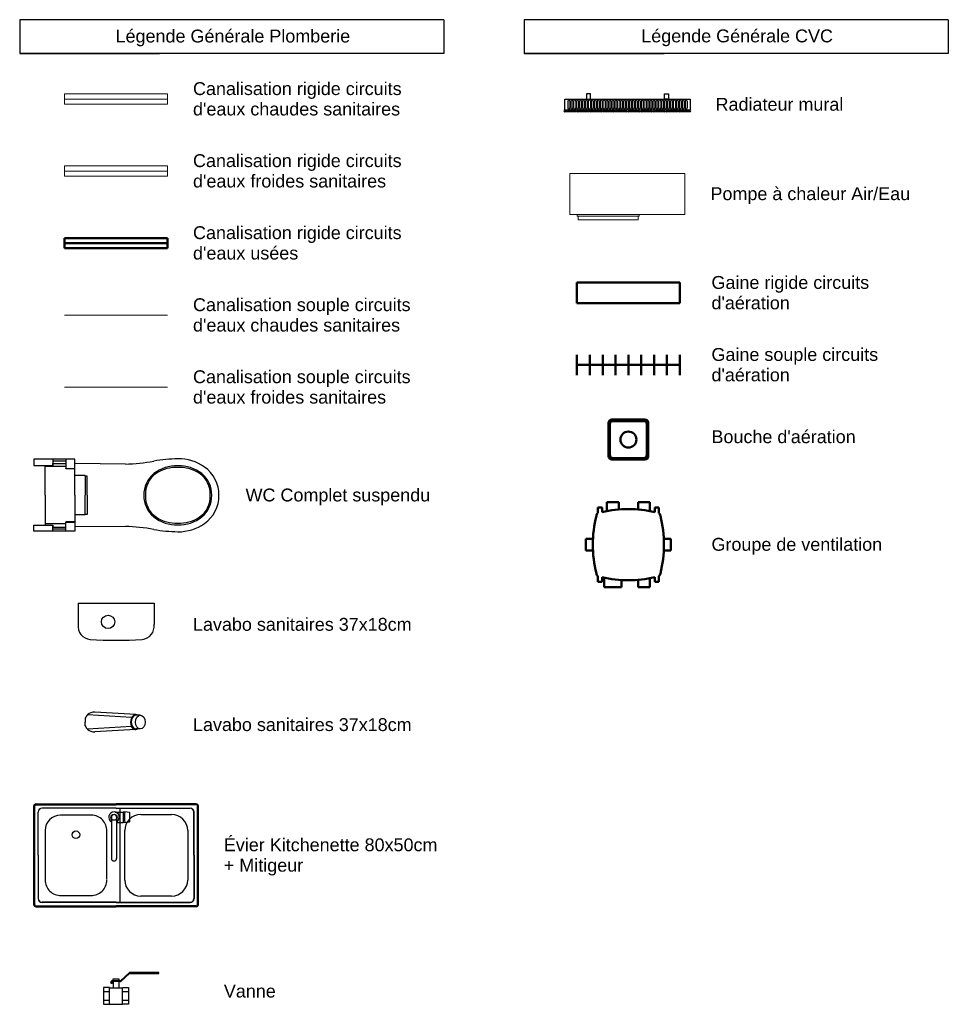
# Model space of a CAD drawing. Header units: millimetres. Extents: x -24070 to 30874, y -36590 to 4541.
# Tile 94 of 94: x 21845 to 30874, y -5028 to 4541. Entities that reach past the tile are written whole.
import ezdxf

# ---------------------------------------------------------------- set-up
doc = ezdxf.new("R2010")
doc.units = ezdxf.units.MM
doc.layers.add('A-DETL', color=7, linetype='Continuous', lineweight=18, true_color=0x00a600)
for name, color, linetype, lineweight in [('A-DETL-THIN', 7, 'Continuous', 25), ('EQP CVC', 7, 'Continuous', 18), ('G-ANNO-TEXT', 7, 'Continuous', 30)]:
    doc.layers.add(name, color=color, linetype=linetype, lineweight=lineweight)
doc.styles.add('Arial_1', font='arial.ttf', dxfattribs={"height": 125})

# ---------------------------------------------------------------- blocks, each defined once
blk = doc.blocks.new('Family - ___-305567-CVC')
at = {"layer": 'EQP CVC'}
for p, q in [((7819.5, 3046.8), (8939.5, 3046.8)), ((7819.5, 2646.8), (7819.5, 3046.8)), ((8939.5, 3046.8), (8939.5, 2646.8)), ((8939.5, 2646.8), (7819.5, 2646.8)), ((7892.5, 2646.8), (7892.5, 2631.8)), ((7905.7, 2631.8), (7892.5, 2631.8)), ((7901.5, 2631.8), (7901.5, 2596.8)), ((7901.5, 2596.8), (7926.5, 2596.8)), ((7905.7, 2631.8), (8479.4, 2631.8)), ((8458.5, 2596.8), (7926.5, 2596.8)), ((8458.5, 2596.8), (8483.5, 2596.8)), ((8492.5, 2631.8), (8479.4, 2631.8)), ((8483.5, 2596.8), (8483.5, 2631.8)), ((8492.5, 2631.8), (8492.5, 2646.8))]:
    blk.add_line(p, q, dxfattribs=at)

msp = doc.modelspace()

# ---------------------------------------------------------------- linework, layer by layer
at = {"layer": 'A-DETL', "color": 1, "true_color": 0xff0000}
for p, q in [((22282.5, 3818.8), (23282.5, 3818.8)), ((22282.5, 3718.8), (22282.5, 3818.8)), ((22282.5, 3768.8), (23282.5, 3768.8)), ((23282.5, 3818.8), (23282.5, 3718.8)), ((23282.5, 3718.8), (22282.5, 3718.8)), ((22282.5, 1668.8), (23282.5, 1668.8))]:
    msp.add_line(p, q, dxfattribs=at)
at = {"layer": 'A-DETL', "color": 5, "true_color": 0x0000ff}
for p, q in [((22282.5, 3118.8), (23282.5, 3118.8)), ((22282.5, 3018.8), (22282.5, 3118.8)), ((22282.5, 3068.8), (23282.5, 3068.8)), ((23282.5, 3118.8), (23282.5, 3018.8)), ((23282.5, 3018.8), (22282.5, 3018.8)), ((22282.5, 968.8), (23282.5, 968.8))]:
    msp.add_line(p, q, dxfattribs=at)
at = {"layer": 'A-DETL', "color": 6, "lineweight": 50, "true_color": 0xff00ff}
for p, q in [((22282.5, 2418.8), (23282.5, 2418.8)), ((22282.5, 2318.8), (22282.5, 2418.8)), ((23282.5, 2418.8), (23282.5, 2318.8)), ((22282.5, 2368.8), (23282.5, 2368.8)), ((23282.5, 2318.8), (22282.5, 2318.8)), ((27263.4, 1885.2), (27263.4, 1985.2)), ((28263.4, 1985.2), (27263.4, 1985.2)), ((28263.4, 1885.2), (28263.4, 1985.2)), ((27263.4, 1785.2), (27263.4, 1885.2)), ((28263.4, 1785.2), (28263.4, 1885.2)), ((28263.4, 1785.2), (27263.4, 1785.2)), ((27263.4, 1185.2), (27263.4, 1285.2)), ((27388.4, 1185.2), (27388.4, 1285.2)), ((27513.4, 1185.2), (27513.4, 1285.2)), ((27638.4, 1185.2), (27638.4, 1285.2)), ((27763.4, 1185.2), (27763.4, 1285.2)), ((27888.4, 1185.2), (27888.4, 1285.2)), ((28013.4, 1185.2), (28013.4, 1285.2)), ((28138.4, 1185.2), (28138.4, 1285.2)), ((28263.4, 1185.2), (28263.4, 1285.2)), ((27263.4, 1085.2), (27263.4, 1185.2)), ((28263.4, 1185.2), (27263.4, 1185.2)), ((27388.4, 1085.2), (27388.4, 1185.2)), ((27513.4, 1085.2), (27513.4, 1185.2)), ((27638.4, 1085.2), (27638.4, 1185.2)), ((27763.4, 1085.2), (27763.4, 1185.2)), ((27888.4, 1085.2), (27888.4, 1185.2)), ((28013.4, 1085.2), (28013.4, 1185.2)), ((28138.4, 1085.2), (28138.4, 1185.2)), ((28263.4, 1085.2), (28263.4, 1185.2)), ((27569.4, 621.2), (27569.4, 460.2)), ((27583.4, 609.7), (27583.4, 460.2)), ((27602.3, 654.2), (27763.4, 654.2)), ((27613.9, 640.2), (27763.4, 640.2)), ((27924.4, 654.2), (27763.4, 654.2)), ((27912.8, 640.2), (27763.4, 640.2)), ((27943.4, 609.7), (27943.4, 460.2)), ((27957.3, 621.2), (27957.3, 460.2)), ((27569.4, 299.2), (27569.4, 460.2)), ((27583.4, 310.7), (27583.4, 460.2)), ((27943.4, 310.7), (27943.4, 460.2)), ((27957.3, 299.2), (27957.3, 460.2)), ((27602.3, 266.2), (27763.4, 266.2)), ((27613.9, 280.2), (27763.4, 280.2)), ((27912.8, 280.2), (27763.4, 280.2)), ((27924.4, 266.2), (27763.4, 266.2)), ((27669.2, -146.7), (27553.2, -146.7)), ((27553.2, -146.7), (27553.2, -234.5)), ((27669.2, -218.7), (27669.2, -146.7)), ((27857.6, -218.7), (27857.6, -146.7)), ((27857.6, -146.7), (27973.5, -146.7)), ((27973.5, -146.7), (27973.5, -234.5)), ((27507.3, -201), (27467.4, -201)), ((27467.4, -201), (27467.4, -254.4)), ((27507.3, -201), (27507.3, -244.2)), ((28019.5, -201), (28059.3, -201)), ((28019.5, -201), (28019.5, -244.2)), ((28059.3, -201), (28059.3, -254.4)), ((27418.8, -502.9), (27349.2, -502.9)), ((27349.2, -502.9), (27349.2, -618.8)), ((28108, -502.9), (28177.5, -502.9)), ((28177.5, -502.9), (28177.5, -618.8)), ((27349.2, -618.8), (27418.8, -618.8)), ((28177.5, -618.8), (28108, -618.8)), ((27467.4, -920.8), (27467.4, -867.3)), ((27507.3, -920.8), (27467.4, -920.8)), ((27507.3, -920.8), (27507.3, -877.6)), ((27527.1, -975), (27527.1, -882)), ((27695.3, -904.9), (27695.3, -975)), ((27857.6, -903), (27857.6, -975)), ((27973.5, -975), (27973.5, -887.3)), ((28019.5, -920.8), (28019.5, -877.6)), ((28019.5, -920.8), (28059.3, -920.8)), ((28059.3, -920.8), (28059.3, -867.3)), ((27695.3, -975), (27527.1, -975)), ((27857.6, -975), (27973.5, -975))]:
    msp.add_line(p, q, dxfattribs=at)
msp.add_circle((27763.4, 460.2), 77.6, dxfattribs=at)
for centre, radius, start, end in [((27602.3, 621.2), 32.9, 90, 180), ((27613.9, 609.7), 30.5, 90, 180), ((27912.8, 609.7), 30.5, 360, 90), ((27924.4, 621.2), 32.9, 360, 90), ((27602.3, 299.2), 32.9, 180, 270), ((27613.9, 310.7), 30.5, 180, 270), ((27912.8, 310.7), 30.5, 270, 360), ((27924.4, 299.2), 32.9, 270, 360), ((28549.1, -560.9), 1131.8, 165.67935, 194.32065), ((27483.4, -280.9), 31, 121.18229, 180), ((27763.4, -1346.6), 1131.8, 76.92122, 103.07878), ((28043.3, -280.9), 31, 0, 58.81771), ((26977.7, -560.9), 1131.8, 345.67935, 14.32065), ((27483.4, -840.8), 31, 180, 238.81771), ((28043.3, -840.8), 31, 301.18229, 360), ((27763.4, 224.8), 1131.8, 256.92122, 283.07878)]:
    msp.add_arc(centre, radius, start, end, dxfattribs=at)
at = {"layer": 'A-DETL-THIN'}
for p, q in [((25968.8, 4540.6), (21845.2, 4540.6)), ((21845.2, 4540.6), (21845.2, 4213)), ((25968.8, 4540.6), (25968.8, 4213)), ((30874, 4540.4), (26750.4, 4540.4)), ((26750.4, 4540.4), (26750.4, 4212.8)), ((30874, 4540.4), (30874, 4212.8)), ((21845.2, 4213), (23205.2, 4213)), ((21845.2, 4213), (22172.9, 4213)), ((25968.8, 4213), (21845.2, 4213)), ((26750.4, 4212.8), (28110.4, 4212.8)), ((26750.4, 4212.8), (27078, 4212.8)), ((30874, 4212.8), (26750.4, 4212.8)), ((27144.2, 3768.8), (28363.2, 3768.8)), ((27144.2, 3662.8), (27144.2, 3768.8)), ((27174.2, 3748.8), (27174.2, 3682.8)), ((27194.2, 3748.8), (27194.2, 3682.8)), ((27202.7, 3748.8), (27202.7, 3682.8)), ((27222.7, 3748.8), (27222.7, 3682.8)), ((27231.2, 3748.8), (27231.2, 3682.8)), ((27251.2, 3748.8), (27251.2, 3682.8)), ((27259.7, 3748.8), (27259.7, 3682.8)), ((27279.7, 3748.8), (27279.7, 3682.8)), ((27288.2, 3748.8), (27288.2, 3682.8)), ((27308.2, 3748.8), (27308.2, 3682.8)), ((27316.7, 3748.8), (27316.7, 3682.8)), ((27336.7, 3748.8), (27336.7, 3682.8)), ((27345.2, 3748.8), (27345.2, 3682.8)), ((27394.2, 3818.8), (27354.7, 3818.8)), ((27354.7, 3818.8), (27354.7, 3768.8)), ((27354.7, 3768.8), (27394.2, 3768.8)), ((27365.2, 3748.8), (27365.2, 3682.8)), ((27373.7, 3748.8), (27373.7, 3682.8)), ((27393.7, 3748.8), (27393.7, 3682.8)), ((27394.2, 3768.8), (27394.2, 3818.8)), ((27402.2, 3748.8), (27402.2, 3682.8)), ((27422.2, 3748.8), (27422.2, 3682.8)), ((27430.7, 3748.8), (27430.7, 3682.8)), ((27450.7, 3748.8), (27450.7, 3682.8)), ((27459.2, 3748.8), (27459.2, 3682.8)), ((27479.2, 3748.8), (27479.2, 3682.8)), ((27487.7, 3748.8), (27487.7, 3682.8)), ((27507.7, 3748.8), (27507.7, 3682.8)), ((27516.2, 3748.8), (27516.2, 3682.8)), ((27536.2, 3748.8), (27536.2, 3682.8)), ((27544.7, 3748.8), (27544.7, 3682.8)), ((27564.7, 3748.8), (27564.7, 3682.8)), ((27573.2, 3748.8), (27573.2, 3682.8)), ((27593.2, 3748.8), (27593.2, 3682.8)), ((27601.7, 3748.8), (27601.7, 3682.8)), ((27621.7, 3748.8), (27621.7, 3682.8)), ((27630.2, 3748.8), (27630.2, 3682.8)), ((27650.2, 3748.8), (27650.2, 3682.8)), ((27658.7, 3748.8), (27658.7, 3682.8)), ((27678.7, 3748.8), (27678.7, 3682.8)), ((27687.2, 3748.8), (27687.2, 3682.8)), ((27707.2, 3748.8), (27707.2, 3682.8)), ((27715.7, 3748.8), (27715.7, 3682.8)), ((27735.7, 3748.8), (27735.7, 3682.8)), ((27744.2, 3748.8), (27744.2, 3682.8)), ((27764.2, 3748.8), (27764.2, 3682.8)), ((27772.7, 3748.8), (27772.7, 3682.8)), ((27792.7, 3748.8), (27792.7, 3682.8)), ((27801.2, 3748.8), (27801.2, 3682.8)), ((27821.2, 3748.8), (27821.2, 3682.8)), ((27829.7, 3748.8), (27829.7, 3682.8)), ((27849.7, 3748.8), (27849.7, 3682.8)), ((27858.2, 3748.8), (27858.2, 3682.8)), ((27878.2, 3748.8), (27878.2, 3682.8)), ((27886.7, 3748.8), (27886.7, 3682.8)), ((27906.7, 3748.8), (27906.7, 3682.8)), ((27915.2, 3748.8), (27915.2, 3682.8)), ((27935.2, 3748.8), (27935.2, 3682.8)), ((27943.7, 3748.8), (27943.7, 3682.8)), ((27963.7, 3748.8), (27963.7, 3682.8)), ((27972.2, 3748.8), (27972.2, 3682.8)), ((27992.2, 3748.8), (27992.2, 3682.8)), ((28000.7, 3748.8), (28000.7, 3682.8)), ((28020.7, 3748.8), (28020.7, 3682.8)), ((28029.2, 3748.8), (28029.2, 3682.8)), ((28049.2, 3748.8), (28049.2, 3682.8)), ((28057.7, 3748.8), (28057.7, 3682.8)), ((28077.7, 3748.8), (28077.7, 3682.8)), ((28086.2, 3748.8), (28086.2, 3682.8)), ((28106.2, 3748.8), (28106.2, 3682.8)), ((28114.2, 3818.8), (28153.7, 3818.8)), ((28114.2, 3768.8), (28114.2, 3818.8)), ((28153.7, 3768.8), (28114.2, 3768.8)), ((28114.7, 3748.8), (28114.7, 3682.8)), ((28134.7, 3748.8), (28134.7, 3682.8)), ((28143.2, 3748.8), (28143.2, 3682.8)), ((28153.7, 3818.8), (28153.7, 3768.8)), ((28163.2, 3748.8), (28163.2, 3682.8)), ((28171.7, 3748.8), (28171.7, 3682.8)), ((28191.7, 3748.8), (28191.7, 3682.8)), ((28200.2, 3748.8), (28200.2, 3682.8)), ((28220.2, 3748.8), (28220.2, 3682.8)), ((28228.7, 3748.8), (28228.7, 3682.8)), ((28248.7, 3748.8), (28248.7, 3682.8)), ((28257.2, 3748.8), (28257.2, 3682.8)), ((28277.2, 3748.8), (28277.2, 3682.8)), ((28285.7, 3748.8), (28285.7, 3682.8)), ((28305.7, 3748.8), (28305.7, 3682.8)), ((28314.2, 3748.8), (28314.2, 3682.8)), ((28334.2, 3748.8), (28334.2, 3682.8)), ((28363.2, 3768.8), (28363.2, 3662.8)), ((28363.2, 3662.8), (27144.2, 3662.8)), ((27145.2, 3662.8), (27251.2, 3662.8)), ((27251.2, 3646.8), (27145.2, 3646.8)), ((27268.8, 3662.8), (27374.8, 3662.8)), ((27374.8, 3646.8), (27268.8, 3646.8)), ((27392.4, 3662.8), (27498.4, 3662.8)), ((27498.4, 3646.8), (27392.4, 3646.8)), ((27515.9, 3662.8), (27621.9, 3662.8)), ((27621.9, 3646.8), (27515.9, 3646.8)), ((27639.5, 3662.8), (27745.5, 3662.8)), ((27745.5, 3646.8), (27639.5, 3646.8)), ((27763, 3662.8), (27869, 3662.8)), ((27869, 3646.8), (27763, 3646.8)), ((27886.6, 3662.8), (27992.6, 3662.8)), ((27992.6, 3646.8), (27886.6, 3646.8)), ((28010.1, 3662.8), (28116.1, 3662.8)), ((28116.1, 3646.8), (28010.1, 3646.8)), ((28133.7, 3662.8), (28239.7, 3662.8)), ((28239.7, 3646.8), (28133.7, 3646.8)), ((28257.2, 3662.8), (28363.2, 3662.8)), ((28363.2, 3646.8), (28257.2, 3646.8)), ((22168.5, 268.8), (21982.5, 268.8)), ((21982.5, 268.8), (21982.5, 208.8)), ((21982.5, 208.8), (22168.5, 208.8)), ((22092.5, 197.4), (22092.5, 208.8)), ((22292.5, 197.4), (22092.5, 197.4)), ((22092.5, -81.2), (22092.5, 197.4)), ((22292.5, 268.8), (22168.5, 268.8)), ((22168.5, 268.8), (22168.5, 208.8)), ((22292.5, 248.8), (22168.5, 248.8)), ((22168.5, 208.8), (22168.5, 228.8)), ((22168.5, 228.8), (22292.5, 228.8)), ((22382.5, 268.8), (22292.5, 268.8)), ((22292.5, 268.8), (22292.5, 178.8)), ((22382.5, -81.2), (22382.5, 268.8)), ((22872.6, 220.7), (22382.5, 226.4)), ((22382.5, 110.2), (22382.5, 226.4)), ((22292.5, 178.8), (22382.5, 178.8)), ((22292.5, 175.6), (22292.5, 178.8)), ((22382.5, 175.6), (22292.5, 175.6)), ((22482.5, 110.2), (22382.5, 110.2)), ((22482.5, 105.2), (22482.5, 110.2)), ((22502.9, 105.2), (22482.5, 105.2)), ((22482.5, 105.2), (22482.5, -81.2)), ((22502.9, -81.2), (22502.9, 105.2)), ((22092.5, -81.2), (22092.5, -359.8)), ((22382.5, -81.2), (22382.5, -431.2)), ((22482.5, -267.6), (22482.5, -81.2)), ((22502.9, -81.2), (22502.9, -267.6)), ((22482.5, -272.6), (22382.5, -272.6)), ((22382.5, -272.6), (22382.5, -388.8)), ((22502.9, -267.6), (22482.5, -267.6)), ((22482.5, -267.6), (22482.5, -272.6)), ((21982.5, -371.2), (22168.5, -371.2)), ((21982.5, -431.2), (21982.5, -371.2)), ((22292.5, -359.8), (22092.5, -359.8)), ((22092.5, -359.8), (22092.5, -371.2)), ((22168.5, -371.2), (22168.5, -391.2)), ((22168.5, -431.2), (22168.5, -371.2)), ((22382.5, -338), (22292.5, -338)), ((22292.5, -338), (22292.5, -341.2)), ((22292.5, -341.2), (22382.5, -341.2)), ((22292.5, -431.2), (22292.5, -341.2)), ((22168.5, -431.2), (21982.5, -431.2)), ((22168.5, -391.2), (22292.5, -391.2)), ((22292.5, -411.2), (22168.5, -411.2)), ((22292.5, -431.2), (22168.5, -431.2)), ((22382.5, -431.2), (22292.5, -431.2)), ((22872.6, -383.6), (22382.5, -389.1)), ((22413.3, -1131.1), (22413.2, -1338.6)), ((22413.3, -1131.1), (23151.8, -1131.2)), ((23151.8, -1131.2), (23152, -1337.8)), ((22975.5, -2212.5), (22575.8, -2190.1)), ((22482.3, -2247.4), (22482.3, -2285.1)), ((22482.3, -2322.7), (22482.3, -2285.1)), ((22933.6, -2242), (22504.7, -2215.4)), ((23017.7, -2218.7), (22976.9, -2218.7)), ((22930.9, -2328.3), (22504.7, -2354.7)), ((22972, -2357.8), (22575.8, -2380.1)), ((23017.7, -2351.5), (22976.9, -2351.5)), ((21982.5, -4060.1), (21982.5, -3100.1)), ((21992.5, -4060.1), (21992.5, -3100.1)), ((22002.5, -3080.1), (22782.5, -3080.1)), ((22002.5, -3090.1), (22782.5, -3090.1)), ((22782.5, -3122.1), (22062.5, -3122.1)), ((22782.5, -3123.8), (22062.5, -3123.5)), ((23562.5, -3080.1), (22782.5, -3080.1)), ((23562.5, -3090.1), (22782.5, -3090.1)), ((22782.5, -3122.1), (23502.5, -3122.1)), ((22782.5, -3123.8), (23502.5, -3123.5)), ((22822.5, -4036.5), (22822.1, -3123.8)), ((23572.5, -4060.1), (23572.5, -3100.1)), ((23582.5, -4060.1), (23582.5, -3100.1)), ((22024.5, -3580.1), (22024.5, -3160.1)), ((22025.9, -3580.1), (22025.9, -3160.1)), ((22542.5, -3190.1), (22241.6, -3190.1)), ((22737.5, -3210.1), (22737.5, -3609.7)), ((22772.6, -3160.1), (22852.3, -3160.1)), ((22787.5, -3210.1), (22787.5, -3609.7)), ((22914.2, -3164), (22867.6, -3159.1)), ((22916.3, -3168), (22914.2, -3164)), ((22914.2, -3256.3), (22916.3, -3252.3)), ((22916.3, -3252.3), (22916.3, -3168)), ((23022.5, -3184.1), (23322.5, -3184.1)), ((23539.2, -3580.1), (23539.2, -3160.1)), ((23540.5, -3580.1), (23540.5, -3160.1)), ((22092.5, -3339.2), (22092.5, -3820.1)), ((22692.5, -3814.1), (22692.5, -3346.1)), ((22787.5, -3260.1), (22852.5, -3260.1)), ((22866.5, -3820.1), (22866.5, -3340.1)), ((22867.6, -3261.2), (22914.2, -3256.3)), ((23478.5, -3340.1), (23478.5, -3820.1)), ((22024.5, -3580.1), (22024.5, -4000.1)), ((22025.9, -3580.1), (22025.9, -4000.1)), ((23539.2, -3580.1), (23539.2, -4000.1)), ((23540.5, -3580.1), (23540.5, -4000.1)), ((22248.5, -3970.1), (22536.5, -3970.1)), ((23322.5, -3976.1), (23022.5, -3976.1)), ((22002.5, -4070.1), (22782.5, -4070.1)), ((22002.5, -4080.1), (22782.5, -4080.1)), ((22782.5, -4036.5), (22062.5, -4036.8)), ((22782.5, -4038.1), (22062.5, -4038.1)), ((22782.5, -4036.5), (23502.5, -4036.8)), ((22782.5, -4038.1), (23502.5, -4038.1)), ((23562.5, -4070.1), (22782.5, -4070.1)), ((23562.5, -4080.1), (22782.5, -4080.1)), ((22755.5, -4796.1), (22755.5, -4780.1)), ((22755.5, -4780.1), (22809.5, -4780.1)), ((22809.5, -4780.1), (22809.5, -4796.1)), ((22827.7, -4796.1), (22912, -4718.1)), ((22827.8, -4806.1), (22912, -4728.1)), ((23198.4, -4718.1), (22912, -4718.1)), ((22912, -4728.1), (23198.4, -4728.1)), ((22918, -4728.1), (22918, -4718.1)), ((23198.4, -4728.1), (23198.4, -4718.1)), ((22718.8, -4864.1), (22660.5, -4864.1)), ((22660.5, -4864.1), (22660.5, -5028.1)), ((22718.8, -5028.1), (22718.8, -4864.1)), ((22718.8, -4866.9), (22846.3, -4866.9)), ((22733.3, -4808.1), (22736.8, -4799.6)), ((22733.3, -4825.7), (22733.3, -4808.1)), ((22743.3, -4825.7), (22733.3, -4825.7)), ((22736.8, -4799.6), (22745.3, -4796.1)), ((22743.3, -4808.9), (22746.5, -4806.1)), ((22743.3, -4825.7), (22743.3, -4808.9)), ((22745.3, -4796.1), (22821.7, -4796.1)), ((22821.7, -4806.1), (22746.5, -4806.1)), ((22755.5, -4806.1), (22755.5, -4866.9)), ((22809.5, -4806.1), (22809.5, -4866.9)), ((22821.7, -4806.1), (22821.7, -4796.1)), ((22821.7, -4796.1), (22827.7, -4796.1)), ((22821.7, -4806.1), (22827.8, -4806.1)), ((22846.3, -5028.1), (22846.3, -4864.1)), ((22846.3, -4864.1), (22904.5, -4864.1)), ((22904.5, -4864.1), (22904.5, -5028.1)), ((22660.5, -4905.1), (22718.8, -4905.1)), ((22846.3, -4905.1), (22904.5, -4905.1)), ((22660.5, -4987.1), (22718.8, -4987.1)), ((22660.5, -5028.1), (22718.8, -5028.1)), ((22718.8, -5025.3), (22846.3, -5025.3)), ((22846.3, -4987.1), (22904.5, -4987.1)), ((22904.5, -5028.1), (22846.3, -5028.1))]:
    msp.add_line(p, q, dxfattribs=at)
for centre, radius in [((22704.4, -1311.5), 64.8), ((22762.5, -3210.1), 30), ((22392.5, -3380.1), 37)]:
    msp.add_circle(centre, radius, dxfattribs=at)
for centre, radius, start, end in [((27184.2, 3748.8), 10, 0, 180), ((27212.7, 3748.8), 10, 0, 180), ((27241.2, 3748.8), 10, 0, 180), ((27269.7, 3748.8), 10, 0, 180), ((27298.2, 3748.8), 10, 0, 180), ((27326.7, 3748.8), 10, 0, 180), ((27355.2, 3748.8), 10, 0, 180), ((27383.7, 3748.8), 10, 0, 180), ((27412.2, 3748.8), 10, 0, 180), ((27440.7, 3748.8), 10, 0, 180), ((27469.2, 3748.8), 10, 0, 180), ((27497.7, 3748.8), 10, 0, 180), ((27526.2, 3748.8), 10, 0, 180), ((27554.7, 3748.8), 10, 0, 180), ((27583.2, 3748.8), 10, 0, 180), ((27611.7, 3748.8), 10, 0, 180), ((27640.2, 3748.8), 10, 0, 180), ((27668.7, 3748.8), 10, 0, 180), ((27697.2, 3748.8), 10, 0, 180), ((27725.7, 3748.8), 10, 0, 180), ((27754.2, 3748.8), 10, 0, 180), ((27782.7, 3748.8), 10, 0, 180), ((27811.2, 3748.8), 10, 0, 180), ((27839.7, 3748.8), 10, 0, 180), ((27868.2, 3748.8), 10, 0, 180), ((27896.7, 3748.8), 10, 0, 180), ((27925.2, 3748.8), 10, 0, 180), ((27953.7, 3748.8), 10, 0, 180), ((27982.2, 3748.8), 10, 0, 180), ((28010.7, 3748.8), 10, 0, 180), ((28039.2, 3748.8), 10, 0, 180), ((28067.7, 3748.8), 10, 0, 180), ((28096.2, 3748.8), 10, 0, 180), ((28124.7, 3748.8), 10, 0, 180), ((28153.2, 3748.8), 10, 0, 180), ((28181.7, 3748.8), 10, 0, 180), ((28210.2, 3748.8), 10, 0, 180), ((28238.7, 3748.8), 10, 0, 180), ((28267.2, 3748.8), 10, 0, 180), ((28295.7, 3748.8), 10, 0, 180), ((28324.2, 3748.8), 10, 0, 180), ((27145.2, 3654.8), 8, 90, 270), ((27184.2, 3682.8), 10, 180, 0), ((27212.7, 3682.8), 10, 180, 0), ((27241.2, 3682.8), 10, 180, 0), ((27251.2, 3654.8), 8, 270, 90), ((27269.7, 3682.8), 10, 180, 0), ((27268.8, 3654.8), 8, 90, 270), ((27298.2, 3682.8), 10, 180, 0), ((27326.7, 3682.8), 10, 180, 0), ((27355.2, 3682.8), 10, 180, 0), ((27383.7, 3682.8), 10, 180, 0), ((27374.8, 3654.8), 8, 270, 90), ((27392.4, 3654.8), 8, 90, 270), ((27412.2, 3682.8), 10, 180, 0), ((27440.7, 3682.8), 10, 180, 0), ((27469.2, 3682.8), 10, 180, 0), ((27497.7, 3682.8), 10, 180, 0), ((27498.4, 3654.8), 8, 270, 90), ((27515.9, 3654.8), 8, 90, 270), ((27526.2, 3682.8), 10, 180, 0), ((27554.7, 3682.8), 10, 180, 0), ((27583.2, 3682.8), 10, 180, 0), ((27611.7, 3682.8), 10, 180, 0), ((27621.9, 3654.8), 8, 270, 90), ((27640.2, 3682.8), 10, 180, 0), ((27639.5, 3654.8), 8, 90, 270), ((27668.7, 3682.8), 10, 180, 0), ((27697.2, 3682.8), 10, 180, 0), ((27725.7, 3682.8), 10, 180, 0), ((27754.2, 3682.8), 10, 180, 0), ((27745.5, 3654.8), 8, 270, 90), ((27763, 3654.8), 8, 90, 270), ((27782.7, 3682.8), 10, 180, 0), ((27811.2, 3682.8), 10, 180, 0), ((27839.7, 3682.8), 10, 180, 0), ((27868.2, 3682.8), 10, 180, 0), ((27869, 3654.8), 8, 270, 90), ((27886.6, 3654.8), 8, 90, 270), ((27896.7, 3682.8), 10, 180, 0), ((27925.2, 3682.8), 10, 180, 0), ((27953.7, 3682.8), 10, 180, 0), ((27982.2, 3682.8), 10, 180, 0), ((27992.6, 3654.8), 8, 270, 90), ((28010.7, 3682.8), 10, 180, 0), ((28010.1, 3654.8), 8, 90, 270), ((28039.2, 3682.8), 10, 180, 0), ((28067.7, 3682.8), 10, 180, 0), ((28096.2, 3682.8), 10, 180, 0), ((28124.7, 3682.8), 10, 180, 0), ((28116.1, 3654.8), 8, 270, 90), ((28133.7, 3654.8), 8, 90, 270), ((28153.2, 3682.8), 10, 180, 0), ((28181.7, 3682.8), 10, 180, 0), ((28210.2, 3682.8), 10, 180, 0), ((28238.7, 3682.8), 10, 180, 0), ((28239.7, 3654.8), 8, 270, 90), ((28257.2, 3654.8), 8, 90, 270), ((28267.2, 3682.8), 10, 180, 0), ((28295.7, 3682.8), 10, 180, 0), ((28324.2, 3682.8), 10, 180, 0), ((28363.2, 3654.8), 8, 270, 90), ((22778.9, 2393.4), 2174.2, 272.47113, 279.79567), ((23415.8, -1295.4), 1569.2, 91.20526, 99.79567), ((23371.5, -149.9), 356.2, 88.19227, 128.37361), ((23389.5, -165.2), 438.6, 54.78802, 90.88076), ((23394, -149.9), 356.2, 51.62882, 91.81016), ((23451.8, -76.9), 330.6, 359.25988, 54.78802), ((23310.1, -72.3), 257.2, 128.37361, 181.98639), ((23309.8, -69.4), 243, 123.64592, 182.71408), ((23362.1, -148), 337.4, 86.49352, 123.64592), ((23403.4, -148), 337.4, 56.35651, 93.50891), ((23455.7, -69.4), 243, 357.28835, 56.35651), ((23455.5, -72.3), 257.2, 358.01604, 51.62882), ((23310.1, -90.1), 257.2, 178.01604, 231.62882), ((23309.8, -92.9), 243, 177.28835, 236.35651), ((23455.7, -92.9), 243, 303.64592, 2.71408), ((23455.5, -90.1), 257.2, 308.37361, 1.98639), ((23451.8, -85.4), 330.6, 305.21441, 0.74255), ((23371.5, -12.5), 356.2, 231.62882, 271.81016), ((23362.1, -14.3), 337.4, 236.35651, 273.50891), ((23394, -12.5), 356.2, 268.19227, 308.37361), ((23403.4, -14.3), 337.4, 266.49352, 303.64592), ((23389.5, 2.8), 438.6, 269.12167, 305.21441), ((22779, -2555.7), 2174.2, 80.20676, 87.5313), ((23415.7, 1133.1), 1569.2, 260.20676, 268.79717), ((22539.6, -1354.3), 127.4, 172.93247, 265.41292), ((23025.4, -1354.3), 127.4, 274.5749, 7.05535), ((22782.9, 2161.9), 3652, 266.02088, 273.96694), ((22567.3, -2278.6), 88.9, 84.55503, 134.76747), ((22583.7, -2294.6), 111.9, 134.96656, 155.02596), ((23033.1, -2288.1), 109.9, 158.53545, 201.46455), ((22987, -2270), 60.3, 121.73011, 158.53545), ((22975.3, -2251), 38, 58.26989, 121.73011), ((22583.7, -2275.5), 111.9, 204.97404, 225.03344), ((22567.3, -2291.5), 88.9, 225.23253, 275.44497), ((22971.4, -2315.3), 42.5, 197.80618, 301.62409), ((22002.5, -3100.1), 20, 90, 180), ((22002.5, -3100.1), 10, 90, 180), ((22062.5, -3160.1), 38, 90, 180), ((22062.5, -3160.1), 36.7, 90.00236, 180), ((23502.5, -3160.1), 38, 0, 90), ((23502.5, -3160.1), 36.7, 0, 89.99764), ((23562.5, -3100.1), 20, 0, 90), ((23562.5, -3100.1), 10, 0, 90), ((22241.6, -3339.2), 149.1, 90, 180), ((22542.5, -3340.3), 150.2, 357.77469, 89.97871), ((22762.5, -3210.1), 51, 299.35418, 241.18182), ((22762.5, -3210.1), 25, 0.00071, 180.00071), ((23356.1, -3209.1), 506.1, 174.45062, 185.78929), ((22855.9, -3190.6), 29.3, 67.40722, 97.28225), ((23371.1, -3210.1), 506.1, 174.21213, 185.78929), ((23022.5, -3340.1), 156, 90, 180), ((23322.5, -3340.1), 156, 0, 90), ((22855.9, -3229.6), 29.3, 263.12275, 292.59421), ((22762.5, -3609.7), 25, 180.00071, 0.00071), ((22242.7, -3820.1), 150.2, 180.02333, 272.22327), ((22542.4, -3820.1), 150.2, 267.76837, 359.98502), ((23022.5, -3820.1), 156, 180, 270), ((23322.5, -3820.1), 156, 270, 0), ((22062.5, -4000.1), 38, 180, 270), ((22062.5, -4000.1), 36.7, 180, 269.99764), ((23502.5, -4000.1), 36.7, 270.00236, 0), ((23502.5, -4000.1), 38, 270, 0), ((22002.5, -4060.1), 20, 180, 270), ((22002.5, -4060.1), 10, 180, 270), ((23562.5, -4060.1), 10, 270, 0), ((23562.5, -4060.1), 20, 270, 0)]:
    msp.add_arc(centre, radius, start, end, dxfattribs=at)
msp.add_ellipse((22976.9, -2285.1), major_axis=(0, 66.4), ratio=0.704607, start_param=0, end_param=3.141593, dxfattribs=at)
msp.add_ellipse((23017.7, -2285.1), major_axis=(0, 66.4), ratio=0.704607, dxfattribs=at)

# ---------------------------------------------------------------- block references
at = {"layer": 'EQP CVC'}
msp.add_blockref('Family - ___-305567-CVC', (19374.2, 0), dxfattribs=at)

# ---------------------------------------------------------------- texts
at = {"layer": 'G-ANNO-TEXT', "char_height": 125, "attachment_point": 1, "style": 'Arial_1'}
for s, insert, width in [('Légende Générale Plomberie', (22777.6, 4444.2), 2737.763), ('Légende Générale CVC', (27888.7, 4445.4), 2236.708), ('Canalisation rigide circuits ', (23530.3, 3933.3), 2493.248), ("d'eaux chaudes sanitaires", (23530.3, 3734.9), 2413.079), ('Radiateur mural', (28611, 3781.1), 1491.139), ('Canalisation rigide circuits ', (23530.3, 3233.3), 2481.223), ("d'eaux froides sanitaires", (23530.3, 3034.9), 2256.75), ('Pompe à chaleur Air/Eau', (28561.5, 2912.1), 2332.911), ('Canalisation rigide circuits ', (23530.3, 2533.3), 2493.248), ("d'eaux usées", (23530.3, 2334.9), 1226.582), ('Gaine rigide circuits ', (28571.2, 2049.7), 1904.008), ('Canalisation souple circuits ', (23530.3, 1833.3), 2553.375), ("d'aération", (28571.2, 1851.3), 909.915), ("d'eaux chaudes sanitaires", (23530.3, 1634.9), 2413.079), ('Gaine souple circuits ', (28571.2, 1349.7), 2004.219), ("d'aération", (28571.2, 1151.3), 909.915), ('Canalisation souple circuits ', (23530.3, 1133.3), 2593.459), ("d'eaux froides sanitaires", (23530.3, 934.9), 2256.75), ("Bouche d'aération", (28571.2, 550.5), 1675.527), ('WC Complet suspendu', (24041.3, -16), 2168.565), ('Groupe de ventilation', (28571.2, -495.6), 1984.177), ('Lavabo sanitaires 37x18cm', (23530.3, -1272.9), 2565.4), ('Lavabo sanitaires 37x18cm', (23530.3, -2247.4), 2565.4), ('Évier Kitchenette 80x50cm', (23830.3, -3415.6), 2505.273), ('+ Mitigeur', (23830.3, -3614), 925.949), ('Vanne', (23830.3, -4837.2), 597.257)]:
    msp.add_mtext(s, dxfattribs=dict(at, insert=insert, width=width))

doc.saveas('drawing.dxf')
